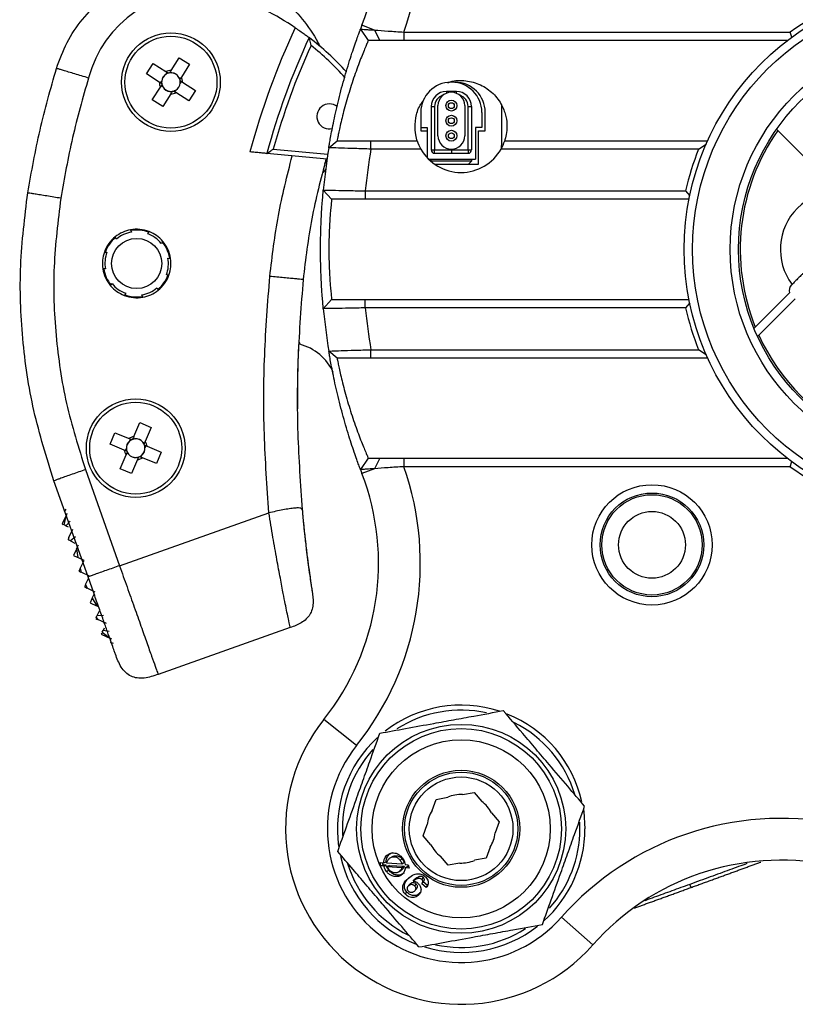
# Model space of a CAD drawing. Header units: millimetres. Extents: x 37 to 134.9, y 111.6 to 201.9.
# Tile 1 of 4: x 37 to 83.3, y 111.6 to 170.5. Entities that reach past the tile are written whole.
import ezdxf

# ---------------------------------------------------------------- set-up
doc = ezdxf.new("R2010")
doc.units = ezdxf.units.MM

msp = doc.modelspace()

# ---------------------------------------------------------------- linework, layer by layer
at = {"color": 7, "linetype": 'Continuous', "lineweight": 25}
for p, q in [((57.338, 169.958), (57.806, 169.282)), ((58.177, 169.903), (57.426, 170.191)), ((58.177, 169.903), (58.494, 169.282)), ((59.939, 169.782), (59.939, 169.282)), ((59.939, 169.782), (83.034, 169.782)), ((83.132, 169.482), (83.034, 169.782)), ((54.754, 169.23), (54.907, 168.937)), ((82.865, 169.282), (59.939, 169.282)), ((44.54, 167.282), (44.937, 167.907)), ((44.937, 167.907), (45.705, 167.418)), ((46.009, 167.486), (46.497, 168.253)), ((46.497, 168.253), (47.121, 167.856)), ((45.717, 167.265), (45.783, 167.369)), ((45.959, 167.408), (46.062, 167.342)), ((47.121, 167.856), (46.633, 167.088)), ((45.308, 166.794), (44.54, 167.282)), ((45.385, 166.744), (45.451, 166.848)), ((46.48, 167.076), (46.584, 167.011)), ((46.623, 166.834), (46.557, 166.731)), ((46.701, 166.785), (47.468, 166.296)), ((62.797, 166.782), (62.747, 166.782)), ((44.887, 165.722), (45.375, 166.49)), ((45.528, 166.502), (45.425, 166.568)), ((46.049, 166.17), (45.946, 166.236)), ((46.291, 166.313), (46.225, 166.21)), ((47.071, 165.672), (46.303, 166.16)), ((47.468, 166.296), (47.071, 165.672)), ((63.072, 166.232), (62.472, 166.232)), ((45.511, 165.325), (44.887, 165.722)), ((45.999, 166.093), (45.511, 165.325)), ((60.947, 164.982), (60.947, 164.082)), ((61.572, 165.332), (61.572, 162.732)), ((61.572, 165.332), (61.772, 165.332)), ((61.772, 165.332), (61.772, 162.732)), ((61.972, 163.582), (61.972, 165.382)), ((63.572, 165.382), (63.572, 163.582)), ((63.772, 162.732), (63.772, 165.332)), ((63.772, 165.332), (63.972, 165.332)), ((63.972, 165.332), (63.972, 162.732)), ((64.597, 164.982), (64.597, 164.082)), ((64.797, 163.882), (64.797, 164.982)), ((65.797, 163.182), (65.797, 165.376)), ((60.947, 164.082), (61.322, 164.082)), ((60.947, 164.082), (60.947, 163.882)), ((60.947, 163.882), (61.322, 163.882)), ((61.322, 164.082), (61.322, 162.271)), ((64.597, 164.082), (64.222, 164.082)), ((64.222, 164.082), (64.222, 162.182)), ((64.397, 161.882), (64.397, 163.882)), ((64.397, 163.882), (64.797, 163.882)), ((82.291, 163.897), (82.223, 163.966)), ((85.27, 160.919), (82.291, 163.897)), ((55.443, 162.863), (55.937, 163.282)), ((57.965, 162.782), (57.965, 163.282)), ((57.965, 163.282), (60.732, 163.282)), ((65.773, 162.837), (65.797, 163.182)), ((65.962, 163.282), (78.101, 163.282)), ((60.951, 162.782), (57.965, 162.782)), ((61.572, 162.732), (61.772, 162.732)), ((61.772, 162.532), (61.772, 162.732)), ((61.772, 162.732), (62.772, 162.732)), ((62.772, 162.732), (63.772, 162.732)), ((62.772, 162.732), (62.772, 162.532)), ((63.772, 162.732), (63.972, 162.732)), ((63.772, 162.732), (63.772, 162.532)), ((77.561, 162.782), (65.743, 162.782)), ((77.561, 162.782), (78.012, 163.082)), ((55.337, 162.173), (51.738, 162.52)), ((61.408, 162.182), (64.222, 162.182)), ((61.547, 162.182), (61.547, 162.082)), ((61.547, 162.082), (63.997, 162.082)), ((61.772, 162.532), (63.772, 162.532)), ((63.997, 162.082), (63.792, 161.882)), ((63.997, 162.082), (63.997, 162.182)), ((61.766, 161.882), (64.397, 161.882)), ((55.115, 160.329), (55.613, 159.782)), ((57.622, 160.282), (76.783, 160.282)), ((57.622, 160.282), (57.622, 159.782)), ((76.783, 160.282), (77.025, 159.982)), ((76.985, 159.782), (57.622, 159.782)), ((43.585, 157.952), (43.649, 157.811)), ((42.739, 157.396), (42.675, 157.537)), ((44.612, 157.718), (44.702, 157.845)), ((45.516, 157.264), (45.426, 157.138)), ((42.023, 156.624), (42.178, 156.609)), ((45.827, 156.258), (45.981, 156.243)), ((42.082, 155.614), (41.928, 155.628)), ((45.885, 155.247), (45.731, 155.262)), ((42.393, 154.607), (42.483, 154.734)), ((45.17, 154.475), (45.234, 154.334)), ((83.144, 154.686), (83.116, 154.658)), ((43.297, 154.153), (43.207, 154.027)), ((44.324, 153.919), (44.26, 154.06)), ((55.115, 153.235), (55.613, 153.782)), ((57.622, 153.282), (57.622, 153.782)), ((57.622, 153.782), (76.985, 153.782)), ((80.949, 152.138), (82.986, 154.175)), ((83.34, 153.822), (81.162, 151.643)), ((76.783, 153.282), (57.622, 153.282)), ((77.025, 153.582), (76.783, 153.282)), ((80.873, 152.061), (80.949, 152.138)), ((81.162, 151.643), (81.086, 151.568)), ((53.664, 151.24), (53.71, 151.105)), ((55.937, 150.282), (55.443, 150.701)), ((57.965, 150.282), (57.965, 150.782)), ((57.965, 150.782), (77.561, 150.782)), ((78.101, 150.282), (57.965, 150.282)), ((78.012, 150.482), (77.561, 150.782)), ((53.563, 148.028), (53.565, 147.237)), ((43.784, 145.578), (44.138, 146.416)), ((44.138, 146.416), (44.82, 146.129)), ((44.82, 146.129), (44.466, 145.29)), ((42.37, 145.133), (42.657, 145.815)), ((42.657, 145.815), (43.496, 145.461)), ((43.208, 144.779), (42.37, 145.133)), ((43.533, 145.312), (43.581, 145.425)), ((43.748, 145.493), (43.861, 145.445)), ((44.317, 145.253), (44.43, 145.205)), ((44.498, 145.038), (44.45, 144.925)), ((44.583, 145.002), (45.421, 144.648)), ((42.971, 143.652), (43.325, 144.491)), ((43.293, 144.743), (43.341, 144.856)), ((43.474, 144.528), (43.361, 144.576)), ((44.043, 144.288), (43.93, 144.336)), ((44.258, 144.469), (44.21, 144.356)), ((45.421, 144.648), (45.134, 143.966)), ((44.007, 144.203), (43.653, 143.365)), ((45.134, 143.966), (44.295, 144.32)), ((57.806, 144.282), (57.338, 143.606)), ((58.494, 144.282), (58.177, 143.661)), ((59.939, 144.282), (59.939, 143.782)), ((59.939, 144.282), (82.865, 144.282)), ((83.034, 143.782), (59.939, 143.782)), ((83.034, 143.782), (83.132, 144.082)), ((40.894, 143.608), (42.93, 137.858)), ((43.653, 143.365), (42.971, 143.652)), ((58.177, 143.661), (57.426, 143.373)), ((41.045, 137.19), (39.009, 142.94)), ((39.763, 140.907), (39.5, 140.356)), ((39.714, 141.249), (39.622, 141.081)), ((39.624, 140.296), (39.764, 140.91)), ((39.764, 140.91), (39.804, 140.994)), ((42.93, 137.858), (51.861, 141.02)), ((39.5, 140.356), (39.559, 140.327)), ((39.721, 140.25), (39.624, 140.296)), ((39.971, 140.521), (39.721, 140.25)), ((39.721, 140.25), (39.864, 140.182)), ((39.891, 139.535), (40.138, 140.051)), ((39.888, 139.527), (39.833, 139.413)), ((39.889, 139.386), (39.891, 139.535)), ((39.993, 139.337), (39.889, 139.386)), ((40.305, 139.578), (39.993, 139.337)), ((39.993, 139.337), (40.262, 139.209)), ((40.356, 138.866), (40.472, 139.109)), ((40.35, 138.854), (40.167, 138.47)), ((40.167, 138.47), (40.389, 138.364)), ((40.356, 138.866), (40.432, 138.344)), ((40.805, 138.166), (40.432, 138.344)), ((40.577, 137.687), (40.805, 138.166)), ((40.569, 137.67), (40.501, 137.528)), ((40.501, 137.528), (40.615, 137.474)), ((40.577, 137.687), (40.641, 137.461)), ((41.139, 137.223), (40.641, 137.461)), ((40.889, 136.699), (40.835, 136.585)), ((40.902, 136.725), (41.078, 137.096)), ((40.902, 136.725), (40.994, 136.509)), ((40.835, 136.585), (40.977, 136.517)), ((41.473, 136.281), (40.994, 136.509)), ((41.295, 135.907), (41.412, 136.153)), ((41.275, 135.865), (41.169, 135.642)), ((41.169, 135.642), (41.553, 135.459)), ((41.295, 135.907), (41.564, 135.454)), ((41.679, 135.399), (41.564, 135.454)), ((41.707, 135.128), (41.579, 134.86)), ((41.502, 134.7), (41.617, 134.645)), ((41.529, 134.756), (41.579, 134.86)), ((41.529, 134.756), (41.624, 134.642)), ((41.973, 134.869), (41.579, 134.86)), ((42.141, 134.395), (41.624, 134.642)), ((41.865, 133.817), (41.836, 133.757)), ((41.836, 133.757), (42.388, 133.494)), ((41.896, 133.882), (41.942, 133.979)), ((41.896, 133.882), (42.391, 133.493)), ((42.01, 134.121), (41.942, 133.979)), ((42.307, 133.925), (41.942, 133.979)), ((53.133, 134.151), (45.233, 131.353)), ((42.565, 133.197), (42.388, 133.271)), ((42.474, 133.453), (42.391, 133.493)), ((57.102, 127.102), (55.147, 128.66)), ((61.625, 123.211), (61.862, 123.874)), ((61.862, 123.874), (62.555, 124.001)), ((63.44, 124.163), (64.134, 124.29)), ((64.134, 124.29), (64.59, 123.753)), ((65.173, 123.067), (65.629, 122.531)), ((61.086, 121.699), (61.323, 122.363)), ((65.629, 122.531), (65.393, 121.867)), ((70.458, 122.115), (70.446, 122.518)), ((61.543, 121.162), (61.086, 121.699)), ((65.09, 121.019), (64.854, 120.355)), ((58.941, 120.548), (59.082, 120.598)), ((59.082, 120.598), (59.257, 120.688)), ((59.7, 120.244), (59.834, 120.312)), ((62.582, 119.94), (62.125, 120.477)), ((64.854, 120.355), (64.16, 120.229)), ((58.515, 120.096), (58.729, 120.081)), ((58.549, 119.896), (58.515, 120.096)), ((58.549, 119.896), (58.686, 119.958)), ((58.747, 119.879), (58.549, 119.896)), ((58.686, 119.958), (58.664, 120.085)), ((58.882, 119.945), (58.686, 119.958)), ((58.729, 120.081), (58.866, 120.141)), ((58.747, 119.879), (58.882, 119.945)), ((58.891, 119.568), (59.022, 119.643)), ((59.818, 119.994), (58.909, 120.06)), ((59.065, 119.928), (58.931, 119.86)), ((58.931, 119.86), (59.818, 119.805)), ((59.028, 119.695), (58.931, 119.86)), ((59.065, 119.928), (59.943, 119.887)), ((59.64, 119.537), (59.763, 119.623)), ((59.794, 119.646), (59.671, 119.56)), ((59.947, 120.071), (59.818, 119.994)), ((59.943, 119.887), (59.818, 119.805)), ((60.005, 119.979), (60.194, 119.967)), ((60.014, 119.776), (60.137, 119.862)), ((60.24, 119.764), (60.014, 119.776)), ((60.218, 119.859), (60.137, 119.862)), ((60.194, 119.967), (60.24, 119.764)), ((63.275, 120.067), (62.582, 119.94)), ((60.486, 118.983), (60.587, 119.094)), ((61.014, 119.076), (61.105, 119.195)), ((60.308, 118.819), (60.207, 118.709)), ((60.336, 118.845), (60.234, 118.735)), ((60.662, 118.82), (60.567, 118.704)), ((61.273, 118.597), (61.008, 118.821)), ((61.034, 118.854), (61.121, 118.976)), ((61.35, 118.726), (61.095, 118.943)), ((61.273, 118.597), (61.35, 118.726)), ((77.105, 118.605), (77.029, 118.79)), ((60.019, 118.206), (60.116, 118.32)), ((60.877, 118.255), (60.796, 118.129)), ((60.918, 118.307), (60.877, 118.255)), ((69.355, 116.82), (71.229, 115.166))]:
    msp.add_line(p, q, dxfattribs=at)
at = {"color": 8, "linetype": 'Continuous', "lineweight": 25}
for p, q in [((62.472, 166.232), (62.472, 166.124)), ((62.772, 166.232), (62.772, 166.182)), ((63.072, 166.124), (63.072, 166.232)), ((52.122, 162.784), (55.381, 162.471))]:
    msp.add_line(p, q, dxfattribs=at)
at = {"color": 7, "linetype": 'Continuous', "lineweight": 25, "flags": 128}
for points in [[(55.254, 161.567), (55.204, 161.499), (55.104, 161.39)], [(70.671, 123.246), (70.686, 123.145), (70.758, 122.115)], [(59.335, 120.482), (59.265, 120.454), (59.196, 120.426)], [(60.62, 118.455), (60.665, 118.515), (60.71, 118.575)]]:
    msp.add_lwpolyline(points, dxfattribs=at)
at = {"color": 7, "linetype": 'Continuous', "lineweight": 25}
for centre, radius in [((92.447, 156.782), 15.75), ((92.447, 156.782), 15.25), ((46.004, 166.789), 2.95), ((92.447, 156.782), 13), ((46.004, 166.789), 2.75), ((92.447, 156.782), 12.5), ((62.772, 165.382), 0.325), ((62.772, 165.382), 0.175), ((62.772, 164.482), 0.325), ((62.772, 164.482), 0.175), ((62.772, 163.582), 0.325), ((62.772, 163.582), 0.175), ((43.954, 155.936), 1.5), ((43.895, 144.89), 2.95), ((43.895, 144.89), 2.75), ((74.769, 139.104), 3.6), ((74.769, 139.104), 3.1), ((74.769, 139.104), 3), ((74.769, 139.104), 2), ((63.358, 122.115), 6.25), ((63.358, 122.115), 5.996), ((63.358, 122.115), 5.327), ((63.358, 122.115), 3.5), ((63.358, 122.115), 3.389), ((63.358, 122.115), 3.1)]:
    msp.add_circle(centre, radius, dxfattribs=at)
for centre, radius, start, end in [((43.418, 175.554), 17.5, 340.74094, 38.56), ((43.418, 175.554), 15, 339.04923, 38.56), ((47.833, 165.23), 7, 84.08809, 165.04224), ((92.447, 156.782), 16.05, 102.49866, 125.90711), ((43.954, 155.936), 17, 56.09276, 70.09815), ((93.724, 151.143), 44.5, 154.86527, 165.05824), ((92.447, 156.782), 37.5, 159.04923, 159.43001), ((93.724, 151.143), 43.5, 155.10918, 164.83913), ((43.954, 155.936), 17, 42.46472, 52.6633), ((93.724, 151.143), 43.2, 155.6107, 164.36745), ((46.004, 166.789), 0.697, 89.61876, 115.44735), ((46.004, 166.789), 0.556, 105.81484, 121.09493), ((46.004, 166.789), 0.556, 99.25127, 105.81484), ((46.004, 166.789), 0.556, 83.97118, 99.25127), ((46.004, 166.789), 0.556, 31.09493, 83.97118), ((46.004, 166.789), 0.697, 179.61876, 205.44735), ((46.004, 166.789), 0.556, 173.97118, 189.25127), ((46.004, 166.789), 0.556, 121.09493, 173.97118), ((46.004, 166.789), 0.556, 301.09493, 353.97118), ((46.004, 166.789), 0.556, 15.81484, 31.09493), ((46.004, 166.789), 0.556, 9.25127, 15.81484), ((46.004, 166.789), 0.556, 353.97118, 9.25127), ((46.004, 166.789), 0.697, 359.61876, 25.44735), ((62.747, 164.982), 1.8, 90, 180), ((62.797, 164.982), 1.8, 360, 90), ((62.997, 164.982), 1.8, 0, 90), ((46.004, 166.789), 0.556, 189.25127, 195.81484), ((46.004, 166.789), 0.556, 195.81484, 211.09493), ((46.004, 166.789), 0.556, 211.09493, 263.97118), ((46.004, 166.789), 0.556, 263.97118, 279.25127), ((46.004, 166.789), 0.697, 269.61876, 295.44735), ((46.004, 166.789), 0.556, 279.25127, 285.81484), ((46.004, 166.789), 0.556, 285.81484, 301.09493), ((62.472, 165.332), 0.9, 90, 180), ((62.772, 165.382), 0.8, 0, 180), ((63.072, 165.332), 0.9, 0, 90), ((55.482, 164.735), 0.75, 51.99277, 283.4902), ((92.447, 156.782), 12.4, 144.98481, 201.99434), ((63.347, 164.132), 2.75, 198.00445, 209.40035), ((62.772, 163.582), 0.8, 180, 0), ((63.347, 164.132), 2.75, 330.59965, 341.99555), ((92.447, 156.782), 37.5, 170.66758, 174.57201), ((92.447, 156.782), 35, 170.12911, 174.26083), ((63.347, 164.132), 2.75, 209.40035, 330.59965), ((61.772, 162.732), 0.2, 180, 270), ((63.772, 162.732), 0.2, 270, 0), ((92.447, 156.782), 16.05, 158.04787, 167.40439), ((93.724, 151.143), 40, 164.04606, 164.42576), ((85.947, 156.782), 3.5, 53.21321, 216.78679), ((43.954, 155.936), 2.05, 100.38302, 128.61698), ((43.954, 155.936), 2.05, 68.61698, 100.38302), ((43.954, 155.936), 2, 69.01595, 99.83617), ((43.954, 155.936), 2.05, 128.61698, 160.38302), ((43.954, 155.936), 2, 129.04449, 159.8817), ((43.954, 155.936), 1.9, 99.24248, 129.75752), ((43.954, 155.936), 1.9, 39.24248, 69.75752), ((43.954, 155.936), 2.05, 40.38302, 68.61698), ((43.954, 155.936), 2, 9.29153, 39.70741), ((43.954, 155.936), 2.05, 8.61698, 40.38302), ((43.954, 155.936), 2.05, 160.38302, 188.61698), ((43.954, 155.936), 1.9, 159.24248, 189.75752), ((43.954, 155.936), 1.9, 339.24248, 9.75752), ((43.954, 155.936), 2.05, 340.38302, 8.61698), ((43.954, 155.936), 2.05, 188.61698, 220.38302), ((43.954, 155.936), 2, 189.28161, 219.79011), ((43.954, 155.936), 2, 309.16739, 339.98637), ((43.954, 155.936), 2.05, 308.61698, 340.38302), ((43.954, 155.936), 2.05, 220.38302, 248.61698), ((43.954, 155.936), 1.9, 219.24248, 249.75752), ((43.954, 155.936), 1.9, 279.24248, 309.75752), ((83.469, 154.305), 0.5, 135, 195), ((43.954, 155.936), 2.05, 248.61698, 280.38302), ((43.954, 155.936), 2, 249.12895, 279.74596), ((43.954, 155.936), 2.05, 280.38302, 308.61698), ((92.447, 156.782), 37.5, 185.42799, 189.33242), ((92.447, 156.782), 35, 185.73917, 189.87089), ((92.447, 156.782), 16.05, 192.59561, 201.95213), ((92.447, 156.782), 12.4, 204.48213, 245.51787), ((128.563, 147.789), 75, 177.32107, 179.81735), ((52.969, 148.198), 3, 23.87583, 75.70732), ((43.895, 144.89), 0.697, 99.2034, 125.03199), ((43.895, 144.89), 0.556, 130.67957, 183.55582), ((43.895, 144.89), 0.556, 115.39948, 130.67957), ((43.895, 144.89), 0.556, 108.8359, 115.39948), ((43.895, 144.89), 0.556, 93.55582, 108.8359), ((43.895, 144.89), 0.556, 40.67957, 93.55582), ((43.895, 144.89), 0.556, 310.67957, 3.55582), ((43.895, 144.89), 0.556, 25.39948, 40.67957), ((43.895, 144.89), 0.556, 18.8359, 25.39948), ((43.895, 144.89), 0.556, 3.55582, 18.8359), ((43.895, 144.89), 0.697, 9.2034, 35.03199), ((43.895, 144.89), 0.697, 189.2034, 215.03199), ((43.895, 144.89), 0.556, 183.55582, 198.8359), ((43.895, 144.89), 0.556, 198.8359, 205.39948), ((43.895, 144.89), 0.556, 205.39948, 220.67957), ((43.895, 144.89), 0.556, 220.67957, 273.55582), ((43.895, 144.89), 0.556, 273.55582, 288.8359), ((43.895, 144.89), 0.556, 288.8359, 295.39948), ((43.895, 144.89), 0.556, 295.39948, 310.67957), ((43.895, 144.89), 0.697, 279.2034, 305.03199), ((43.418, 138.01), 17.5, 321.44, 19.25906), ((92.447, 156.782), 16.05, 234.09289, 257.50125), ((43.418, 138.01), 15, 321.44, 20.95077), ((92.447, 156.782), 37.5, 200.56999, 200.95077), ((128.563, 147.789), 75, 184.93343, 188.77958), ((63.358, 122.115), 7.4, 71.88695, 127.87376), ((63.358, 122.115), 7.1, 77.62707, 122.72157), ((63.358, 122.115), 10.5, 141.44, 318.56), ((63.358, 122.115), 7.4, 12.67484, 68.11074), ((63.358, 122.115), 7.1, 16.80041, 63.57175), ((63.358, 122.115), 7.4, 132.52548, 188.1534), ((63.358, 122.115), 8, 141.44, 318.56), ((63.358, 122.115), 7.1, 138.00987, 183.18269), ((63.358, 122.115), 2.05, 87.68896, 113.04972), ((63.358, 122.115), 2.05, 27.68896, 53.04972), ((63.358, 122.115), 2.05, 147.68896, 173.04972), ((82.474, 105.238), 17.5, 79.04923, 138.56), ((63.358, 122.115), 7.4, 311.85802, 0), ((63.358, 122.115), 7.1, 318.01692, 0), ((63.358, 122.115), 2.05, 327.68896, 353.04972), ((63.358, 122.115), 2.05, 207.68896, 233.04972), ((63.358, 122.115), 7.4, 192.85362, 248.7607), ((63.358, 122.115), 2.05, 267.68896, 293.04972), ((82.474, 105.238), 15, 79.04923, 138.56), ((63.358, 122.115), 7.1, 196.98824, 243.73776), ((63.358, 122.115), 7.4, 252.69414, 308.13385), ((63.358, 122.115), 7.1, 257.5609, 302.72802)]:
    msp.add_arc(centre, radius, start, end, dxfattribs=at)
at = {"color": 8, "linetype": 'Continuous', "lineweight": 25}
for centre, radius, start, end in [((43.954, 155.936), 16.7, 41.73324, 51.37298), ((62.472, 165.332), 0.7, 107.22337, 180), ((63.072, 165.332), 0.7, 0, 72.77663)]:
    msp.add_arc(centre, radius, start, end, dxfattribs=at)
at = {"color": 7, "linetype": 'Continuous', "lineweight": 25}
for centre, major_axis, start_param, end_param in [((46.041, 166.848), (0.266, 0.418), 5.754797, 6.811574), ((45.945, 166.826), (0.418, -0.266), 2.613204, 3.669981), ((46.063, 166.752), (0.418, -0.266), 5.754797, 6.811574), ((45.967, 166.73), (0.266, 0.418), 2.613204, 3.669981), ((43.831, 144.917), (0.457, -0.193), 2.613204, 3.669981), ((43.923, 144.955), (0.193, 0.457), 5.754797, 6.811574), ((43.96, 144.863), (0.457, -0.193), 5.754797, 6.811574), ((43.868, 144.826), (0.193, 0.457), 2.613204, 3.669981)]:
    msp.add_ellipse(centre, major_axis=major_axis, ratio=0.990116, start_param=start_param, end_param=end_param, dxfattribs=at)
for points, knots in [([(39.156, 167.614), (39.347, 168.138), (39.729, 169.185), (40.677, 170.575), (41.856, 171.764), (43.25, 172.697), (44.798, 173.341), (46.443, 173.671), (48.12, 173.673), (49.765, 173.348), (51.315, 172.708), (52.711, 171.779), (53.897, 170.594), (54.574, 169.591), (54.866, 169.017), (54.907, 168.937)], [0, 0, 0, 0, 0.082232, 0.164464, 0.246697, 0.328929, 0.411161, 0.493393, 0.575626, 0.657858, 0.74009, 0.822322, 0.904554, 0.986787, 1, 1, 1, 1]), ([(53.438, 170.045), (53.533, 169.98), (53.724, 169.85), (53.974, 169.67), (54.159, 169.533), (54.252, 169.462), (54.261, 169.455), (54.265, 169.452)], [0, 0, 0, 0, 0.218514, 0.437018, 0.655375, 0.870577, 1, 1, 1, 1]), ([(55.443, 162.863), (55.446, 162.877), (55.45, 162.904), (55.487, 163.123), (55.546, 163.462), (55.659, 164.067), (55.865, 165.068), (56.204, 166.445), (56.594, 167.802), (56.975, 168.963), (57.215, 169.627), (57.322, 169.916), (57.333, 169.944), (57.338, 169.958)], [0, 0, 0, 0, 0.062206, 0.124669, 0.186927, 0.249677, 0.374694, 0.500212, 0.62578, 0.750904, 0.875318, 0.937427, 1, 1, 1, 1]), ([(57.338, 169.958), (57.349, 169.957), (57.371, 169.956), (57.546, 169.944), (57.809, 169.928), (58.054, 169.911), (58.177, 169.903)], [0, 0, 0, 0, 0.250802, 0.501957, 0.751312, 1, 1, 1, 1]), ([(58.177, 169.903), (58.44, 169.884), (58.967, 169.845), (59.615, 169.803), (59.939, 169.782)], [0, 0, 0, 0, 0.500509, 1, 1, 1, 1]), ([(54.265, 169.452), (54.266, 169.449), (54.267, 169.443), (54.279, 169.396), (54.301, 169.305), (54.336, 169.161), (54.365, 169.044), (54.379, 168.983), (54.379, 168.982)], [0, 0, 0, 0, 0.11988, 0.238992, 0.419296, 0.699482, 0.994343, 1, 1, 1, 1]), ([(57.806, 169.282), (57.801, 169.27), (57.79, 169.247), (57.684, 169.002), (57.448, 168.441), (57.073, 167.46), (56.688, 166.313), (56.353, 165.147), (56.149, 164.301), (56.038, 163.789), (55.979, 163.502), (55.943, 163.317), (55.939, 163.294), (55.937, 163.282)], [0, 0, 0, 0, 0.062618, 0.124814, 0.249578, 0.375091, 0.500746, 0.626008, 0.750536, 0.812671, 0.875301, 0.937756, 1, 1, 1, 1]), ([(58.494, 169.282), (58.393, 169.282), (58.193, 169.282), (57.977, 169.282), (57.833, 169.282), (57.815, 169.282), (57.806, 169.282)], [0, 0, 0, 0, 0.250126, 0.4997766, 0.7503169, 1, 1, 1, 1]), ([(59.939, 169.282), (59.674, 169.282), (59.145, 169.282), (58.711, 169.282), (58.494, 169.282)], [0, 0, 0, 0, 0.500209, 1, 1, 1, 1]), ([(41.07, 167.036), (40.797, 167.119), (40.39, 167.242), (39.882, 167.395), (39.56, 167.492), (39.337, 167.56), (39.164, 167.612), (39.159, 167.613), (39.156, 167.614)], [0, 0, 0, 0, 0.255784, 0.381083, 0.5, 0.618917, 0.744216, 1, 1, 1, 1]), ([(45.853, 167.324), (45.84, 167.332), (45.794, 167.361), (45.746, 167.392), (45.711, 167.414), (45.705, 167.418)], [0, 0, 0, 0, 0.24456, 0.87353, 1, 1, 1, 1]), ([(46.009, 167.486), (46.005, 167.48), (45.982, 167.444), (45.952, 167.396), (45.923, 167.351), (45.915, 167.338)], [0, 0, 0, 0, 0.12647, 0.75544, 1, 1, 1, 1]), ([(45.308, 166.794), (45.313, 166.79), (45.349, 166.768), (45.397, 166.737), (45.443, 166.708), (45.455, 166.7)], [0, 0, 0, 0, 0.12647, 0.75544, 1, 1, 1, 1]), ([(46.539, 166.941), (46.547, 166.953), (46.576, 166.999), (46.607, 167.047), (46.629, 167.083), (46.633, 167.088)], [0, 0, 0, 0, 0.24456, 0.87353, 1, 1, 1, 1]), ([(46.701, 166.785), (46.695, 166.788), (46.659, 166.811), (46.611, 166.841), (46.566, 166.87), (46.553, 166.879)], [0, 0, 0, 0, 0.12647, 0.75544, 1, 1, 1, 1]), ([(62.553, 166.743), (62.604, 166.765), (62.938, 166.912), (63.637, 166.905), (64.529, 166.675), (65.294, 166.146), (65.814, 165.437), (66.059, 164.724), (66.115, 164.109), (66.059, 163.606), (65.976, 163.323), (65.966, 163.293), (65.962, 163.282)], [0, 0, 0, 0, 0.022034, 0.142639, 0.261222, 0.381452, 0.498262, 0.599144, 0.694172, 0.800055, 0.924715, 1, 1, 1, 1]), ([(45.469, 166.638), (45.461, 166.625), (45.432, 166.579), (45.401, 166.531), (45.379, 166.496), (45.375, 166.49)], [0, 0, 0, 0, 0.24456, 0.87353, 1, 1, 1, 1]), ([(45.999, 166.093), (46.003, 166.099), (46.026, 166.134), (46.056, 166.182), (46.085, 166.228), (46.093, 166.24)], [0, 0, 0, 0, 0.12647, 0.75544, 1, 1, 1, 1]), ([(46.156, 166.254), (46.168, 166.246), (46.214, 166.217), (46.262, 166.186), (46.297, 166.164), (46.303, 166.16)], [0, 0, 0, 0, 0.24456, 0.87353, 1, 1, 1, 1]), ([(60.732, 163.282), (60.72, 163.314), (60.698, 163.379), (60.581, 163.88), (60.606, 164.593), (60.786, 165.254), (61.013, 165.557), (61.068, 165.631)], [0, 0, 0, 0, 0.240166, 0.480013, 0.724203, 0.93274, 1, 1, 1, 1]), ([(55.937, 163.282), (55.945, 163.282), (55.96, 163.282), (56.122, 163.282), (56.499, 163.282), (57.175, 163.282), (57.702, 163.282), (57.965, 163.282)], [0, 0, 0, 0, 0.126098, 0.251442, 0.500775, 0.750266, 1, 1, 1, 1]), ([(51.738, 162.52), (51.727, 162.521), (51.705, 162.523), (51.535, 162.539), (51.284, 162.564), (50.999, 162.591), (50.808, 162.609), (50.729, 162.617)], [0, 0, 0, 0, 0.210954, 0.421861, 0.634121, 0.849231, 1, 1, 1, 1]), ([(51.738, 162.52), (51.741, 162.522), (51.746, 162.525), (51.786, 162.553), (51.862, 162.605), (51.979, 162.686), (52.074, 162.751), (52.121, 162.784), (52.122, 162.784)], [0, 0, 0, 0, 0.125, 0.249249, 0.434663, 0.714668, 0.994244, 1, 1, 1, 1]), ([(57.965, 162.782), (57.637, 162.793), (56.98, 162.815), (56.148, 162.842), (55.559, 162.86), (55.482, 162.862), (55.443, 162.863)], [0, 0, 0, 0, 0.249435, 0.499016, 0.748921, 1, 1, 1, 1]), ([(51.918, 155.169), (52.061, 156.385), (52.349, 158.816), (52.952, 161.188), (53.253, 162.374)], [0, 0, 0, 0, 0.500246, 1, 1, 1, 1]), ([(55.115, 153.235), (55.11, 153.288), (55.099, 153.396), (55.03, 154.218), (54.965, 155.388), (54.938, 156.78), (54.965, 158.172), (55.03, 159.344), (55.099, 160.168), (55.11, 160.276), (55.115, 160.329)], [0, 0, 0, 0, 0.124277, 0.248911, 0.374125, 0.499777, 0.625492, 0.750879, 0.875622, 1, 1, 1, 1]), ([(55.115, 160.329), (55.153, 160.329), (55.229, 160.327), (55.81, 160.317), (56.638, 160.301), (57.294, 160.289), (57.622, 160.282)], [0, 0, 0, 0, 0.250176, 0.500031, 0.749632, 1, 1, 1, 1]), ([(39.417, 159.843), (39.135, 159.888), (38.715, 159.956), (38.191, 160.04), (37.859, 160.093), (37.628, 160.13), (37.451, 160.158), (37.445, 160.159), (37.442, 160.16)], [0, 0, 0, 0, 0.255784, 0.381083, 0.5, 0.618917, 0.744216, 1, 1, 1, 1]), ([(39.417, 159.843), (39.247, 158.48), (38.909, 155.753), (39.064, 151.626), (39.656, 147.539), (40.481, 144.918), (40.894, 143.608)], [0, 0, 0, 0, 0.249988, 0.5, 0.749988, 1, 1, 1, 1]), ([(55.613, 159.782), (55.608, 159.737), (55.597, 159.646), (55.529, 158.951), (55.465, 157.96), (55.438, 156.78), (55.465, 155.601), (55.529, 154.611), (55.597, 153.918), (55.608, 153.827), (55.613, 153.782)], [0, 0, 0, 0, 0.125138, 0.250216, 0.375296, 0.500222, 0.625084, 0.749994, 0.874963, 1, 1, 1, 1]), ([(57.622, 159.782), (57.359, 159.782), (56.833, 159.782), (56.17, 159.782), (55.704, 159.782), (55.643, 159.782), (55.613, 159.782)], [0, 0, 0, 0, 0.2505772, 0.5002533, 0.7500207, 1, 1, 1, 1]), ([(51.861, 141.02), (51.751, 142.592), (51.532, 145.732), (51.551, 150.46), (51.795, 153.598), (51.918, 155.169)], [0, 0, 0, 0, 0.333543, 0.666457, 1, 1, 1, 1]), ([(53.908, 154.977), (53.905, 154.978), (53.899, 154.978), (53.72, 154.995), (53.488, 155.018), (53.153, 155.05), (52.625, 155.101), (52.202, 155.142), (51.918, 155.169)], [0, 0, 0, 0, 0.2557838, 0.3810835, 0.5, 0.6189165, 0.7442162, 1, 1, 1, 1]), ([(83.861, 155.404), (83.854, 155.396), (83.838, 155.38), (83.717, 155.259), (83.539, 155.081), (83.336, 154.879), (83.2, 154.742), (83.144, 154.686)], [0, 0, 0, 0, 0.21021, 0.420462, 0.63298, 0.849145, 1, 1, 1, 1]), ([(55.613, 153.782), (55.643, 153.782), (55.704, 153.782), (56.171, 153.782), (56.835, 153.782), (57.36, 153.782), (57.622, 153.782)], [0, 0, 0, 0, 0.250537, 0.500197, 0.749985, 1, 1, 1, 1]), ([(57.622, 153.282), (57.295, 153.276), (56.639, 153.263), (55.811, 153.247), (55.229, 153.237), (55.153, 153.235), (55.115, 153.235)], [0, 0, 0, 0, 0.249805, 0.499518, 0.749266, 1, 1, 1, 1]), ([(55.443, 150.701), (55.482, 150.702), (55.559, 150.704), (56.146, 150.723), (56.979, 150.749), (57.636, 150.771), (57.965, 150.782)], [0, 0, 0, 0, 0.250526, 0.50053, 0.750002, 1, 1, 1, 1]), ([(57.338, 143.606), (57.333, 143.62), (57.322, 143.648), (57.215, 143.936), (56.975, 144.601), (56.595, 145.761), (56.204, 147.118), (55.866, 148.494), (55.659, 149.495), (55.546, 150.101), (55.487, 150.44), (55.45, 150.659), (55.446, 150.687), (55.443, 150.701)], [0, 0, 0, 0, 0.062186, 0.124656, 0.249093, 0.37419, 0.499654, 0.625081, 0.750138, 0.812697, 0.875238, 0.937361, 1, 1, 1, 1]), ([(57.965, 150.282), (57.701, 150.282), (57.173, 150.282), (56.498, 150.282), (56.121, 150.282), (55.96, 150.282), (55.944, 150.282), (55.937, 150.282)], [0, 0, 0, 0, 0.250299, 0.499681, 0.749115, 0.874743, 1, 1, 1, 1]), ([(55.937, 150.282), (55.939, 150.27), (55.943, 150.247), (55.98, 150.061), (56.038, 149.775), (56.15, 149.262), (56.354, 148.415), (56.688, 147.25), (57.073, 146.103), (57.448, 145.123), (57.685, 144.561), (57.791, 144.317), (57.801, 144.294), (57.806, 144.282)], [0, 0, 0, 0, 0.062672, 0.124786, 0.18746, 0.24965, 0.374265, 0.499387, 0.62494, 0.750425, 0.875211, 0.937769, 1, 1, 1, 1]), ([(43.784, 145.578), (43.781, 145.572), (43.765, 145.533), (43.743, 145.48), (43.722, 145.431), (43.716, 145.417)], [0, 0, 0, 0, 0.12647, 0.75544, 1, 1, 1, 1]), ([(43.657, 145.393), (43.643, 145.399), (43.593, 145.42), (43.541, 145.442), (43.502, 145.458), (43.496, 145.461)], [0, 0, 0, 0, 0.24456, 0.87353, 1, 1, 1, 1]), ([(44.398, 145.129), (44.404, 145.143), (44.425, 145.193), (44.447, 145.245), (44.463, 145.284), (44.466, 145.29)], [0, 0, 0, 0, 0.24456, 0.87353, 1, 1, 1, 1]), ([(44.583, 145.002), (44.577, 145.005), (44.538, 145.021), (44.485, 145.043), (44.436, 145.064), (44.422, 145.07)], [0, 0, 0, 0, 0.12647, 0.75544, 1, 1, 1, 1]), ([(43.208, 144.779), (43.214, 144.776), (43.253, 144.76), (43.306, 144.738), (43.355, 144.717), (43.369, 144.711)], [0, 0, 0, 0, 0.12647, 0.75544, 1, 1, 1, 1]), ([(43.393, 144.652), (43.387, 144.638), (43.366, 144.588), (43.344, 144.536), (43.328, 144.497), (43.325, 144.491)], [0, 0, 0, 0, 0.24456, 0.87353, 1, 1, 1, 1]), ([(44.007, 144.203), (44.01, 144.209), (44.026, 144.248), (44.048, 144.301), (44.069, 144.35), (44.075, 144.364)], [0, 0, 0, 0, 0.12647, 0.75544, 1, 1, 1, 1]), ([(44.134, 144.388), (44.148, 144.382), (44.198, 144.361), (44.25, 144.339), (44.289, 144.323), (44.295, 144.32)], [0, 0, 0, 0, 0.24456, 0.87353, 1, 1, 1, 1]), ([(57.806, 144.282), (57.815, 144.282), (57.833, 144.282), (57.977, 144.282), (58.193, 144.282), (58.393, 144.282), (58.494, 144.282)], [0, 0, 0, 0, 0.249683, 0.500223, 0.749874, 1, 1, 1, 1]), ([(59.939, 143.782), (59.615, 143.761), (58.967, 143.719), (58.44, 143.68), (58.177, 143.661)], [0, 0, 0, 0, 0.500048, 1, 1, 1, 1]), ([(58.494, 144.282), (58.71, 144.282), (59.144, 144.282), (59.674, 144.282), (59.939, 144.282)], [0, 0, 0, 0, 0.499233, 1, 1, 1, 1]), ([(40.894, 143.608), (40.625, 143.512), (40.224, 143.37), (39.724, 143.193), (39.407, 143.081), (39.187, 143.003), (39.017, 142.943), (39.012, 142.941), (39.009, 142.94)], [0, 0, 0, 0, 0.255784, 0.381083, 0.5, 0.618917, 0.744216, 1, 1, 1, 1]), ([(58.177, 143.661), (58.054, 143.653), (57.809, 143.637), (57.546, 143.62), (57.371, 143.608), (57.349, 143.607), (57.338, 143.606)], [0, 0, 0, 0, 0.248688, 0.498043, 0.749198, 1, 1, 1, 1]), ([(53.853, 141.196), (53.846, 141.233), (53.836, 141.287), (53.652, 141.317), (53.418, 141.31), (53.083, 141.267), (52.559, 141.175), (52.141, 141.082), (51.861, 141.02)], [0, 0, 0, 0, 0.256113, 0.381356, 0.500001, 0.618617, 0.743802, 1, 1, 1, 1]), ([(53.133, 134.151), (53.128, 134.176), (53.117, 134.227), (53.041, 134.593), (52.945, 135.059), (52.843, 135.567), (52.71, 136.235), (52.543, 137.113), (52.335, 138.248), (52.1, 139.572), (51.942, 140.527), (51.861, 141.02)], [0, 0, 0, 0, 0.124658, 0.249802, 0.333621, 0.417721, 0.502127, 0.613723, 0.733873, 0.862621, 1, 1, 1, 1]), ([(53.853, 141.196), (53.882, 140.879), (53.941, 140.247), (54.039, 139.335), (54.14, 138.491), (54.237, 137.751), (54.322, 137.139), (54.389, 136.688), (54.434, 136.395), (54.439, 136.359), (54.442, 136.341)], [0, 0, 0, 0, 0.1238846, 0.2476168, 0.3719243, 0.4960454, 0.621741, 0.7470003, 0.8735837, 1, 1, 1, 1]), ([(42.93, 137.858), (42.661, 137.762), (42.26, 137.62), (41.76, 137.443), (41.443, 137.331), (41.223, 137.253), (41.053, 137.193), (41.048, 137.191), (41.045, 137.19)], [0, 0, 0, 0, 0.255784, 0.381083, 0.5, 0.618917, 0.744216, 1, 1, 1, 1]), ([(42.681, 132.571), (42.675, 132.588), (42.663, 132.621), (42.565, 132.898), (42.414, 133.323), (42.209, 133.903), (41.96, 134.606), (41.675, 135.411), (41.366, 136.283), (41.152, 136.887), (41.045, 137.19)], [0, 0, 0, 0, 0.124977, 0.249999, 0.374952, 0.499999, 0.624948, 0.749999, 0.874973, 1, 1, 1, 1]), ([(54.442, 136.341), (54.477, 136.101), (54.529, 135.735), (54.461, 135.255), (54.325, 134.925), (54.099, 134.65), (53.709, 134.362), (53.362, 134.235), (53.133, 134.151)], [0, 0, 0, 0, 0.251476, 0.381702, 0.500012, 0.617754, 0.747679, 1, 1, 1, 1]), ([(54.442, 136.341), (54.477, 136.101), (54.529, 135.735), (54.461, 135.255), (54.325, 134.925), (54.099, 134.65), (53.709, 134.362), (53.362, 134.235), (53.133, 134.151)], [0, 0, 0, 0, 0.251476, 0.381894, 0.500013, 0.617946, 0.747679, 1, 1, 1, 1]), ([(45.233, 131.353), (44.963, 131.261), (44.557, 131.123), (43.996, 131.117), (43.606, 131.226), (43.276, 131.461), (42.928, 131.9), (42.779, 132.303), (42.681, 132.571)], [0, 0, 0, 0, 0.2557754, 0.3845538, 0.4999985, 0.6152747, 0.7442246, 1, 1, 1, 1]), ([(45.233, 131.353), (44.963, 131.262), (44.557, 131.123), (43.996, 131.117), (43.606, 131.227), (43.276, 131.461), (42.928, 131.9), (42.779, 132.303), (42.681, 132.571)], [0, 0, 0, 0, 0.2557754, 0.3847253, 0.5000015, 0.6154462, 0.7442246, 1, 1, 1, 1]), ([(58.496, 127.833), (59.002, 127.926), (60.03, 128.114), (61.542, 128.391), (62.924, 128.643), (64.344, 128.903), (65.298, 129.078), (65.879, 129.184)], [0, 0, 0, 0, 0.216191, 0.439774, 0.593429, 0.752219, 1, 1, 1, 1]), ([(70.741, 123.466), (70.408, 123.857), (69.731, 124.654), (68.735, 125.825), (67.825, 126.895), (66.89, 127.995), (66.262, 128.734), (65.879, 129.184)], [0, 0, 0, 0, 0.216191, 0.439774, 0.593429, 0.752219, 1, 1, 1, 1]), ([(55.975, 120.764), (56.147, 121.248), (56.499, 122.233), (57.015, 123.68), (57.487, 125.004), (57.972, 126.363), (58.298, 127.276), (58.496, 127.833)], [0, 0, 0, 0, 0.216191, 0.439774, 0.593429, 0.752219, 1, 1, 1, 1]), ([(68.219, 116.396), (68.392, 116.881), (68.743, 117.865), (69.259, 119.313), (69.731, 120.636), (70.216, 121.996), (70.542, 122.909), (70.741, 123.466)], [0, 0, 0, 0, 0.216191, 0.439774, 0.593429, 0.752219, 1, 1, 1, 1]), ([(60.836, 115.046), (60.497, 115.445), (59.819, 116.242), (58.98, 117.229), (58.252, 118.086), (57.637, 118.808), (56.815, 119.776), (56.278, 120.407), (55.975, 120.764)], [0, 0, 0, 0, 0.22035, 0.439656, 0.499864, 0.651145, 0.802655, 1, 1, 1, 1]), ([(58.729, 120.081), (58.731, 120.114), (58.733, 120.164), (58.754, 120.272), (58.8, 120.391), (58.877, 120.492), (58.927, 120.536), (58.941, 120.548)], [0, 0, 0, 0, 0.178962, 0.271524, 0.601501, 0.891542, 1, 1, 1, 1]), ([(58.866, 120.141), (58.878, 120.232), (58.902, 120.416), (59.022, 120.537), (59.082, 120.598)], [0, 0, 0, 0, 0.497141, 1, 1, 1, 1]), ([(58.909, 120.06), (58.927, 120.118), (58.963, 120.233), (59.041, 120.317), (59.079, 120.359)], [0, 0, 0, 0, 0.500759, 1, 1, 1, 1]), ([(58.941, 120.548), (59.011, 120.594), (59.123, 120.667), (59.31, 120.681), (59.475, 120.654), (59.67, 120.565), (59.778, 120.44), (59.839, 120.369)], [0, 0, 0, 0, 0.250762, 0.402891, 0.560919, 0.750263, 1, 1, 1, 1]), ([(59.079, 120.359), (59.127, 120.389), (59.222, 120.451), (59.37, 120.45), (59.482, 120.418), (59.591, 120.362), (59.657, 120.291), (59.7, 120.244)], [0, 0, 0, 0, 0.249593, 0.499442, 0.624755, 0.74921, 1, 1, 1, 1]), ([(59.339, 120.482), (59.366, 120.49), (59.42, 120.508), (59.539, 120.504), (59.693, 120.459), (59.787, 120.361), (59.834, 120.312)], [0, 0, 0, 0, 0.160306, 0.325207, 0.66402, 1, 1, 1, 1]), ([(59.7, 120.244), (59.73, 120.202), (59.784, 120.125), (59.807, 120.035), (59.818, 119.994)], [0, 0, 0, 0, 0.543139, 1, 1, 1, 1]), ([(59.834, 120.312), (59.859, 120.277), (59.913, 120.204), (59.935, 120.117), (59.947, 120.071)], [0, 0, 0, 0, 0.478473, 1, 1, 1, 1]), ([(59.839, 120.369), (59.893, 120.293), (59.978, 120.172), (59.997, 120.031), (60.005, 119.979)], [0, 0, 0, 0, 0.6270752, 1, 1, 1, 1]), ([(58.891, 119.568), (58.865, 119.605), (58.818, 119.67), (58.768, 119.776), (58.754, 119.845), (58.747, 119.879)], [0, 0, 0, 0, 0.386443, 0.694898, 1, 1, 1, 1]), ([(59.022, 119.643), (59.005, 119.665), (58.971, 119.71), (58.914, 119.808), (58.895, 119.89), (58.882, 119.945)], [0, 0, 0, 0, 0.2507136, 0.5012015, 1, 1, 1, 1]), ([(59.942, 119.47), (59.872, 119.425), (59.732, 119.336), (59.508, 119.34), (59.339, 119.386), (59.177, 119.47), (59.084, 119.574), (59.022, 119.643)], [0, 0, 0, 0, 0.252596, 0.503698, 0.629195, 0.753213, 1, 1, 1, 1]), ([(59.671, 119.56), (59.622, 119.529), (59.549, 119.483), (59.43, 119.471), (59.31, 119.484), (59.161, 119.549), (59.073, 119.646), (59.028, 119.695)], [0, 0, 0, 0, 0.249378, 0.376369, 0.5003, 0.74998, 1, 1, 1, 1]), ([(59.818, 119.805), (59.802, 119.758), (59.771, 119.662), (59.704, 119.594), (59.671, 119.56)], [0, 0, 0, 0, 0.500177, 1, 1, 1, 1]), ([(59.943, 119.887), (59.929, 119.846), (59.902, 119.768), (59.844, 119.691), (59.805, 119.656), (59.794, 119.646)], [0, 0, 0, 0, 0.4375728, 0.8414638, 1, 1, 1, 1]), ([(60.014, 119.776), (60.001, 119.699), (59.98, 119.583), (59.902, 119.454), (59.85, 119.404), (59.823, 119.378)], [0, 0, 0, 0, 0.499218, 0.749575, 1, 1, 1, 1]), ([(80.455, 120.037), (80.451, 120.036), (80.133, 119.92), (79.395, 119.651), (78.25, 119.236), (77.441, 118.941), (77.029, 118.79)], [0, 0, 0, 0, 0.004216, 0.32025, 0.654337, 1, 1, 1, 1]), ([(77.105, 118.605), (77.195, 118.638), (77.33, 118.687), (77.509, 118.752), (77.644, 118.801), (77.778, 118.85), (77.957, 118.915), (78.136, 118.98), (78.314, 119.045), (78.447, 119.093), (78.579, 119.142), (78.711, 119.19), (78.886, 119.253), (79.06, 119.317), (79.233, 119.379), (79.361, 119.426), (79.489, 119.473), (79.615, 119.519), (79.783, 119.58), (79.948, 119.64), (80.111, 119.699), (80.232, 119.743), (80.352, 119.787), (80.47, 119.83), (80.626, 119.887), (80.78, 119.942), (80.93, 119.997), (81.041, 120.038), (81.15, 120.077), (81.227, 120.105), (81.266, 120.12), (81.271, 120.121)], [0, 0, 0, 0, 0.060388, 0.090577, 0.120766, 0.150955, 0.181144, 0.241532, 0.271721, 0.301909, 0.332098, 0.362287, 0.392476, 0.452864, 0.483053, 0.513242, 0.54343, 0.573619, 0.603808, 0.664197, 0.694385, 0.724574, 0.754763, 0.784952, 0.815141, 0.875529, 0.905718, 0.935907, 0.966096, 0.996284, 1, 1, 1, 1]), ([(59.823, 119.378), (59.774, 119.344), (59.691, 119.286), (59.505, 119.246), (59.337, 119.26), (59.165, 119.324), (59.024, 119.414), (58.938, 119.514), (58.891, 119.568)], [0, 0, 0, 0, 0.181692, 0.30402, 0.555615, 0.654115, 0.811091, 1, 1, 1, 1]), ([(60.019, 118.206), (59.995, 118.234), (59.942, 118.296), (59.887, 118.406), (59.859, 118.531), (59.86, 118.655), (59.903, 118.825), (60.024, 118.998), (60.147, 119.111), (60.205, 119.164)], [0, 0, 0, 0, 0.090273, 0.200043, 0.303772, 0.418234, 0.525186, 0.778212, 1, 1, 1, 1]), ([(60.116, 118.32), (60.085, 118.358), (60.023, 118.435), (59.972, 118.574), (59.961, 118.716), (59.996, 118.897), (60.1, 119.061), (60.205, 119.16), (60.246, 119.198)], [0, 0, 0, 0, 0.135274, 0.26993, 0.40792, 0.545887, 0.823045, 1, 1, 1, 1]), ([(60.205, 119.164), (60.313, 119.247), (60.456, 119.359), (60.699, 119.433), (60.86, 119.429), (61.012, 119.384), (61.118, 119.324), (61.194, 119.263), (61.231, 119.226), (61.243, 119.214)], [0, 0, 0, 0, 0.3702906, 0.4910523, 0.6715489, 0.7702387, 0.8747887, 0.9597665, 1, 1, 1, 1]), ([(61.014, 119.076), (61.002, 119.088), (60.978, 119.11), (60.931, 119.135), (60.874, 119.15), (60.8, 119.153), (60.66, 119.108), (60.561, 119.037), (60.486, 118.983)], [0, 0, 0, 0, 0.075874, 0.15417, 0.244769, 0.355088, 0.510561, 1, 1, 1, 1]), ([(61.105, 119.195), (61.087, 119.212), (61.05, 119.245), (60.979, 119.269), (60.903, 119.266), (60.761, 119.221), (60.663, 119.149), (60.587, 119.094)], [0, 0, 0, 0, 0.117235, 0.227594, 0.349054, 0.495276, 1, 1, 1, 1]), ([(61.008, 118.821), (61.026, 118.844), (61.052, 118.875), (61.068, 118.924), (61.071, 118.962), (61.063, 119.005), (61.041, 119.045), (61.022, 119.067), (61.014, 119.076)], [0, 0, 0, 0, 0.322048, 0.443751, 0.556716, 0.719724, 0.882537, 1, 1, 1, 1]), ([(61.095, 118.943), (61.11, 118.96), (61.138, 118.995), (61.158, 119.05), (61.157, 119.096), (61.145, 119.143), (61.121, 119.174), (61.105, 119.195)], [0, 0, 0, 0, 0.254404, 0.507006, 0.624487, 0.741813, 1, 1, 1, 1]), ([(61.243, 119.214), (61.274, 119.177), (61.333, 119.108), (61.38, 118.998), (61.394, 118.903), (61.386, 118.803), (61.348, 118.697), (61.298, 118.63), (61.273, 118.597)], [0, 0, 0, 0, 0.1934213, 0.3648583, 0.4911053, 0.613232, 0.8122894, 1, 1, 1, 1]), ([(60.212, 118.379), (60.201, 118.393), (60.177, 118.421), (60.148, 118.487), (60.138, 118.556), (60.15, 118.621), (60.177, 118.679), (60.211, 118.713), (60.234, 118.735)], [0, 0, 0, 0, 0.1252531, 0.2503528, 0.4996035, 0.6232316, 0.7500211, 1, 1, 1, 1]), ([(60.234, 118.735), (60.257, 118.752), (60.292, 118.778), (60.351, 118.794), (60.397, 118.795), (60.444, 118.785), (60.505, 118.76), (60.542, 118.726), (60.567, 118.704)], [0, 0, 0, 0, 0.250021, 0.377696, 0.500303, 0.625327, 0.750714, 1, 1, 1, 1]), ([(60.336, 118.845), (60.354, 118.859), (60.389, 118.884), (60.448, 118.906), (60.507, 118.909), (60.568, 118.891), (60.62, 118.86), (60.649, 118.832), (60.662, 118.82)], [0, 0, 0, 0, 0.203268, 0.377557, 0.534585, 0.689955, 0.866231, 1, 1, 1, 1]), ([(60.486, 118.983), (60.529, 118.978), (60.602, 118.968), (60.714, 118.915), (60.771, 118.862), (60.805, 118.83)], [0, 0, 0, 0, 0.369969, 0.624315, 1, 1, 1, 1]), ([(60.567, 118.704), (60.589, 118.675), (60.622, 118.633), (60.64, 118.567), (60.642, 118.52), (60.631, 118.474), (60.602, 118.42), (60.568, 118.388), (60.545, 118.366)], [0, 0, 0, 0, 0.255767, 0.375462, 0.499287, 0.619483, 0.749667, 1, 1, 1, 1]), ([(60.662, 118.82), (60.678, 118.8), (60.709, 118.762), (60.73, 118.699), (60.733, 118.643), (60.72, 118.59), (60.688, 118.537), (60.654, 118.504), (60.635, 118.486)], [0, 0, 0, 0, 0.180781, 0.350401, 0.490151, 0.615484, 0.784835, 1, 1, 1, 1]), ([(60.805, 118.83), (60.845, 118.78), (60.911, 118.699), (60.962, 118.537), (60.963, 118.367), (60.891, 118.219), (60.821, 118.153), (60.796, 118.129)], [0, 0, 0, 0, 0.220632, 0.363045, 0.616111, 0.860825, 1, 1, 1, 1]), ([(73.727, 117.376), (73.755, 117.386), (73.82, 117.409), (73.923, 117.447), (74.037, 117.488), (74.191, 117.545), (74.348, 117.602), (74.508, 117.66), (74.629, 117.704), (74.751, 117.748), (74.875, 117.793), (75.041, 117.854), (75.209, 117.915), (75.379, 117.977), (75.508, 118.024), (75.637, 118.071), (75.767, 118.118), (75.941, 118.181), (76.117, 118.245), (76.293, 118.31), (76.426, 118.358), (76.56, 118.407), (76.693, 118.455), (76.875, 118.521), (77.013, 118.571), (77.105, 118.605)], [0, 0, 0, 0, 0.028109, 0.065391, 0.102674, 0.139956, 0.214533, 0.251815, 0.289098, 0.32638, 0.363662, 0.400944, 0.475521, 0.512804, 0.550086, 0.587368, 0.62465, 0.661932, 0.736509, 0.773791, 0.811073, 0.848356, 0.885638, 0.92292, 1, 1, 1, 1]), ([(77.029, 118.79), (76.85, 118.725), (76.31, 118.529), (75.421, 118.207), (74.695, 117.941), (74.357, 117.818), (74.337, 117.81)], [0, 0, 0, 0, 0.192258, 0.577754, 0.974182, 1, 1, 1, 1]), ([(60.796, 118.129), (60.753, 118.099), (60.673, 118.041), (60.53, 117.996), (60.381, 117.995), (60.243, 118.036), (60.119, 118.109), (60.054, 118.172), (60.019, 118.206)], [0, 0, 0, 0, 0.193155, 0.366426, 0.531691, 0.702377, 0.840052, 1, 1, 1, 1]), ([(60.877, 118.255), (60.823, 118.215), (60.741, 118.155), (60.606, 118.121), (60.498, 118.118), (60.391, 118.137), (60.253, 118.192), (60.171, 118.269), (60.116, 118.32)], [0, 0, 0, 0, 0.253183, 0.379244, 0.5045, 0.63046, 0.753302, 1, 1, 1, 1]), ([(60.545, 118.366), (60.522, 118.348), (60.487, 118.321), (60.43, 118.299), (60.384, 118.293), (60.337, 118.3), (60.275, 118.323), (60.237, 118.357), (60.212, 118.379)], [0, 0, 0, 0, 0.250339, 0.383958, 0.500639, 0.623708, 0.750916, 1, 1, 1, 1]), ([(60.836, 115.046), (61.342, 115.138), (62.37, 115.326), (63.882, 115.603), (65.264, 115.856), (66.684, 116.116), (67.638, 116.29), (68.219, 116.396)], [0, 0, 0, 0, 0.216191, 0.439774, 0.593429, 0.752219, 1, 1, 1, 1])]:
    msp.add_open_spline(points, degree=3, knots=knots, dxfattribs=at)
for points in [[(37.442, 160.16), (37.665, 161.416), (38.111, 163.93), (38.808, 166.386), (39.156, 167.614)], [(41.07, 167.036), (40.734, 165.851), (40.062, 163.482), (39.632, 161.056), (39.417, 159.843)], [(55.277, 162.179), (54.966, 160.995), (54.345, 158.625), (54.054, 156.193), (53.908, 154.977)], [(39.009, 142.94), (38.572, 144.33), (37.698, 147.11), (37.067, 151.444), (36.905, 155.821), (37.263, 158.714), (37.442, 160.16)], [(53.908, 154.977), (53.789, 153.448), (53.552, 150.391), (53.533, 145.785), (53.747, 142.726), (53.853, 141.196)], [(42.93, 137.858), (43.081, 137.432), (43.382, 136.58), (43.817, 135.352), (44.218, 134.221), (44.569, 133.229), (44.858, 132.414), (45.071, 131.813), (45.208, 131.426), (45.225, 131.378), (45.233, 131.353)]]:
    msp.add_open_spline(points, degree=3, dxfattribs=at)

doc.saveas('drawing.dxf')
